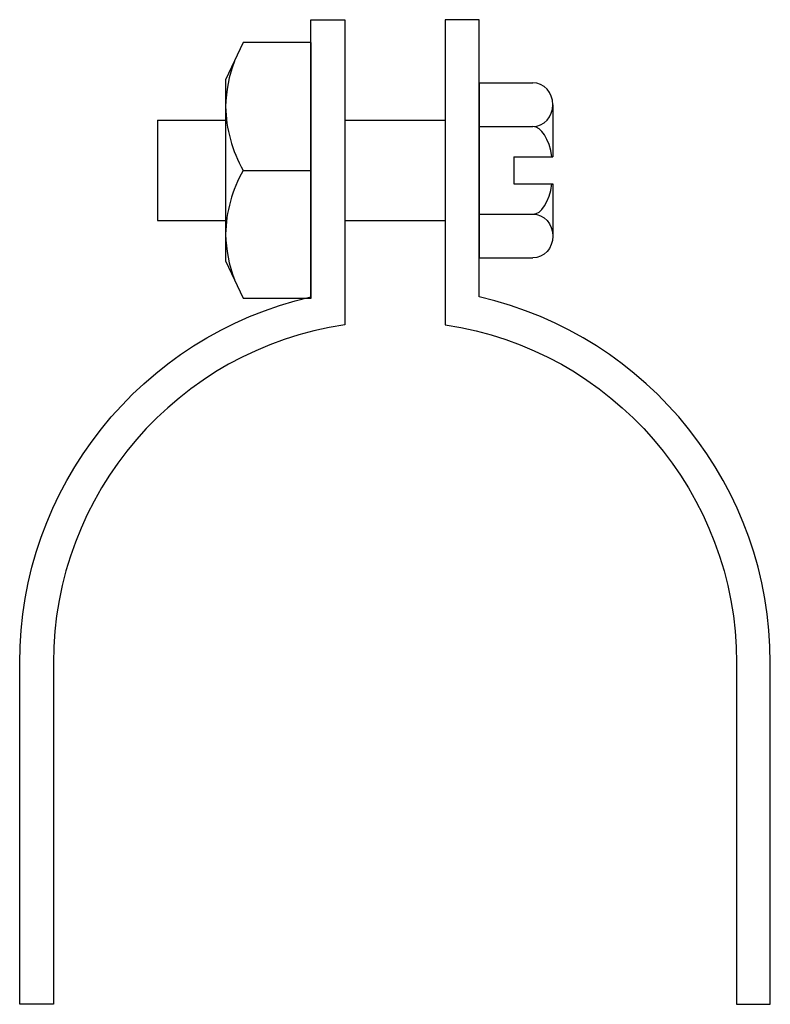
# Model space of a CAD drawing. Extents: x 11 to 205, y 12 to 267.
import ezdxf

# ---------------------------------------------------------------- set-up
doc = ezdxf.new("R2010")
doc.units = 0
doc.header["$MEASUREMENT"] = 0
doc.layers.get('0').update_dxf_attribs({"linetype": 'CONTINUOUS'})

# ---------------------------------------------------------------- blocks, each defined once
blk = doc.blocks.new('AI9-BLK1')
at = {"color": 7}
blk.add_lwpolyline([(-6.55, -33.15), (11.08, -33.15), (11.08, 33.15), (-6.55, 33.15), (-11.08, 23.45), (-11.08, -23.45)], close=True, dxfattribs=at)
for points, knots in [([(-8.81, 28.3), (-10.23, 24.55), (-10.99, 20.58), (-11.08, 16.57), (-10.96, 10.76), (-9.4, 5.07), (-6.55, 0), (-6.55, 0), (11.08, 0), (11.08, 0)], [0, 0, 0, 0, 1, 1, 1, 2, 2, 2, 3, 3, 3, 3]), ([(-6.55, 0), (-9.4, -5.07), (-10.96, -10.76), (-11.08, -16.57), (-10.99, -20.58), (-10.23, -24.55), (-8.81, -28.3)], [0, 0, 0, 0, 1, 1, 1, 2, 2, 2, 2])]:
    blk.add_open_spline(points, degree=3, knots=knots, dxfattribs=at)

msp = doc.modelspace()

# ---------------------------------------------------------------- linework, layer by layer
at = {"color": 7}
for p, q in [((129.74, 251.02), (129.74, 205.58)), ((129.74, 251.02), (143.7, 251.02)), ((148.91, 245.34), (148.91, 231.8)), ((46.35, 241.33), (64.01, 241.33)), ((46.35, 241.33), (46.35, 215.27)), ((94.92, 241.33), (120.98, 241.33)), ((129.74, 239.66), (143.7, 239.66)), ((138.74, 231.8), (138.74, 224.8)), ((138.74, 231.8), (148.91, 231.8)), ((138.74, 224.8), (148.91, 224.8)), ((148.91, 224.8), (148.91, 211.26)), ((46.35, 215.27), (64.01, 215.27)), ((94.92, 215.27), (120.98, 215.27)), ((129.74, 216.94), (143.7, 216.94)), ((129.74, 205.58), (143.7, 205.58))]:
    msp.add_line(p, q, dxfattribs=at)
for points, knots in [([(86.16, 267.39), (86.16, 267.39), (86.16, 195.5), (86.16, 195.5), (41.94, 185.35), (10.59, 145.99), (10.59, 100.61), (10.59, 100.61), (10.59, 12.01), (10.59, 12.01), (10.59, 12.01), (19.35, 12.01), (19.35, 12.01), (19.35, 12.01), (19.35, 100.61), (19.35, 100.61), (19.35, 144.51), (51.5, 181.79), (94.92, 188.25), (94.92, 188.25), (94.92, 267.39), (94.92, 267.39), (94.92, 267.39), (86.16, 267.39), (86.16, 267.39)], [0, 0, 0, 0, 1, 1, 1, 2, 2, 2, 3, 3, 3, 4, 4, 4, 5, 5, 5, 6, 6, 6, 7, 7, 7, 8, 8, 8, 8]), ([(129.74, 267.39), (129.74, 267.39), (129.74, 195.5), (129.74, 195.5), (173.96, 185.35), (205.31, 145.99), (205.31, 100.61), (205.31, 100.61), (205.31, 12.01), (205.31, 12.01), (205.31, 12.01), (196.55, 12.01), (196.55, 12.01), (196.55, 12.01), (196.55, 100.61), (196.55, 100.61), (196.55, 144.51), (164.4, 181.79), (120.98, 188.25), (120.98, 188.25), (120.98, 267.39), (120.98, 267.39), (120.98, 267.39), (129.74, 267.39), (129.74, 267.39)], [0, 0, 0, 0, 1, 1, 1, 2, 2, 2, 3, 3, 3, 4, 4, 4, 5, 5, 5, 6, 6, 6, 7, 7, 7, 8, 8, 8, 8]), ([(143.7, 239.66), (146.58, 239.66), (148.91, 242.21), (148.91, 245.34), (148.91, 248.48), (146.58, 251.02), (143.7, 251.02)], [0, 0, 0, 0, 1, 1, 1, 2, 2, 2, 2]), ([(143.7, 216.94), (146.58, 216.94), (148.91, 214.39), (148.91, 211.26), (148.91, 208.12), (146.58, 205.58), (143.7, 205.58)], [0, 0, 0, 0, 1, 1, 1, 2, 2, 2, 2])]:
    msp.add_open_spline(points, degree=3, knots=knots, dxfattribs=at)
for points in [[(148.66, 231.8), (147.96, 236.49), (145.96, 239.66), (143.7, 239.66)], [(143.7, 216.94), (145.96, 216.94), (147.96, 220.11), (148.66, 224.8)]]:
    msp.add_open_spline(points, degree=3, dxfattribs=at)

# ---------------------------------------------------------------- block references
msp.add_blockref('AI9-BLK1', (75.09, 228.3), dxfattribs=at)

doc.saveas('drawing.dxf')
